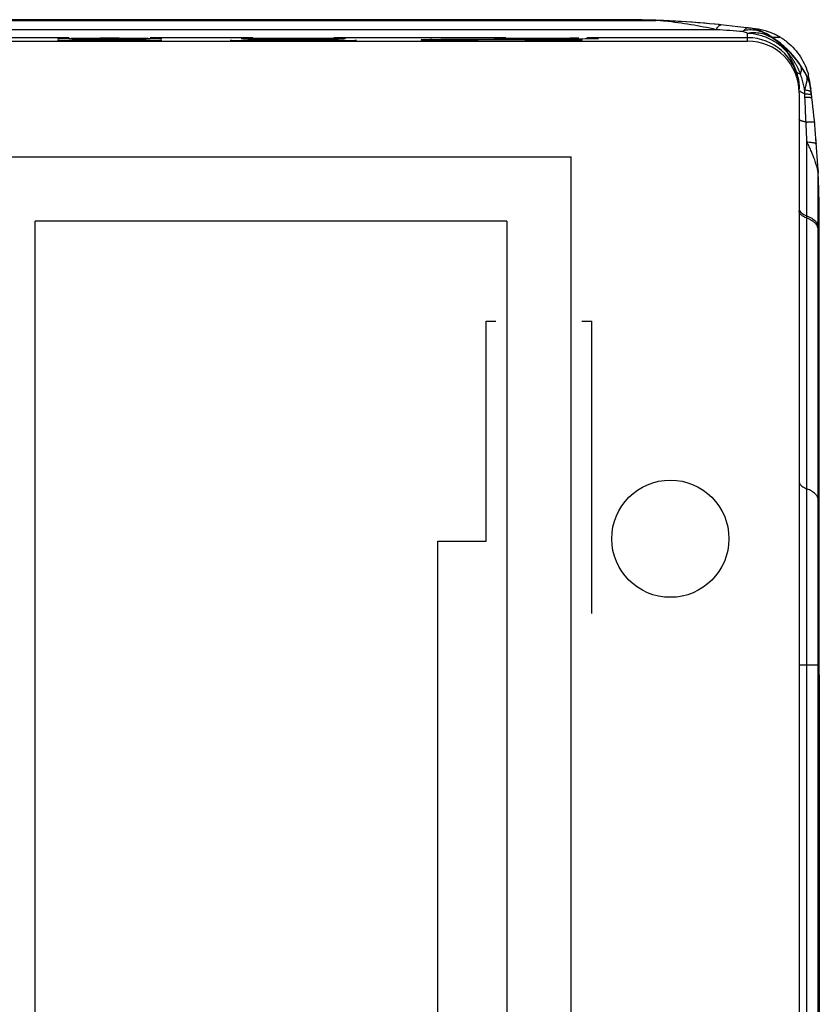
# Model space of a CAD drawing. Header units: millimetres. Extents: x 873 to 1322, y 26 to 485.
# Tile 6 of 6: x 1160 to 1322, y 287 to 485. Entities that reach past the tile are written whole.
import ezdxf

# ---------------------------------------------------------------- set-up
doc = ezdxf.new("R2010")
doc.units = ezdxf.units.MM
doc.header["$LTSCALE"] = 30.734
doc.layers.get('0').update_dxf_attribs({"linetype": 'CONTINUOUS'})

msp = doc.modelspace()

# ---------------------------------------------------------------- linework, layer by layer
at = {"color": 7, "linetype": 'Continuous'}
for p, q in [((1288.64, 485.31), (906.42, 485.31)), ((906.62, 485.32), (1288.58, 485.32)), ((1288.74, 485.31), (1288.64, 485.31)), ((1300.79, 483.43), (892.38, 483.43)), ((1307.08, 481.14), (1307.08, 482.7)), ((887.98, 481.14), (1307.08, 481.14)), ((1170.36, 481.82), (1152.7, 481.82)), ((1207.36, 481.82), (1186.7, 481.82)), ((1258.36, 481.82), (1223.7, 481.82)), ((1307.08, 481.82), (1274.7, 481.82)), ((1319.02, 474.03), (1318.99, 474.21)), ((1317.49, 470.73), (1317.49, 40.17)), ((1318.66, 469.81), (1318.63, 470.48)), ((1319.83, 471.45), (1319.81, 471.61)), ((1319.05, 51.06), (1319.05, 460.81)), ((923.54, 457.81), (1271.51, 457.81)), ((1271.51, 53.09), (1271.51, 457.81)), ((1321.29, 455.08), (1321.29, 455.15)), ((1321.3, 57.15), (1321.3, 454.77)), ((1163.51, 66.07), (1163.51, 444.83)), ((1258.54, 444.83), (1163.51, 444.83)), ((1258.54, 444.83), (1258.54, 66.07)), ((1254.38, 380.32), (1254.38, 424.67)), ((1254.38, 424.67), (1256.36, 424.67)), ((1273.69, 424.67), (1275.68, 424.67)), ((1275.68, 365.74), (1275.68, 424.67)), ((1244.68, 280.32), (1244.68, 380.32)), ((1244.68, 380.32), (1254.38, 380.32)), ((1321.3, 355.32), (1317.49, 355.32))]:
    msp.add_line(p, q, dxfattribs=at)
at = {"color": 6, "linetype": 'Continuous'}
for p, q in [((1280.47, 485.45), (1097.53, 485.45)), ((1280.83, 485.45), (1280.47, 485.45)), ((1281.53, 485.45), (1280.83, 485.45)), ((1285.14, 485.42), (1285.14, 485.32)), ((1285.14, 485.42), (1285.14, 485.37)), ((1285.75, 485.41), (1285.14, 485.42)), ((1285.75, 485.41), (1286.08, 485.4)), ((1286.08, 485.4), (1286.07, 485.32)), ((1288.96, 485.31), (1288.58, 485.33)), ((1288.96, 485.28), (1288.58, 485.29)), ((1307.47, 483.76), (1307.19, 483.79)), ((1307.46, 483.73), (1307.19, 483.77)), ((1312.01, 481.95), (1313.58, 481.95)), ((1319.78, 471.84), (1319.81, 471.61)), ((1321.29, 455.06), (1321.31, 454.75)), ((1321.29, 454.77), (1321.3, 454.53)), ((1321.31, 454.75), (1321.32, 454.52)), ((1321.53, 355.45), (1321.52, 446.9)), ((1321.3, 444.86), (1321.53, 444.86)), ((1321.51, 445.45), (1321.53, 445.45)), ((1321.53, 444.86), (1321.53, 444.86)), ((1321.53, 441.95), (1321.53, 441.95)), ((1321.53, 441.43), (1321.53, 441.43)), ((1321.3, 390.47), (1321.53, 390.47)), ((1321.3, 355.45), (1321.53, 355.45)), ((1321.51, 353.41), (1321.53, 355.45)), ((1321.53, 355.45), (1321.53, 355.45)), ((1321.5, 353.41), (1321.5, 353.41)), ((1321.51, 353.41), (1321.55, 158.52))]:
    msp.add_line(p, q, dxfattribs=at)
at = {"color": 7, "linetype": 'Continuous'}
msp.add_circle((1291.53, 380.82), 11.81, dxfattribs=at)
at = {"color": 6, "linetype": 'Continuous'}
for centre, radius, start, end in [((1281.51, 287.43), 198.02, 88.9507, 89.9957), ((1269.92, 485.53), 15.55, 359.387, 359.5548), ((1305.75, 484.74), 20.01, 178.0825, 178.2057), ((1281.53, 287.15), 198.3, 88.1583, 88.6874), ((1281.52, 286.79), 198.67, 87.9635, 88.1584), ((1281.49, 285.94), 199.51, 86.4841, 87.8537), ((1281.41, 284.69), 200.77, 84.3002, 86.4836), ((1281.42, 284.65), 200.81, 82.1039, 82.4558), ((1307.32, 471.59), 12.08, 76.7655, 81.9958), ((1307.23, 471.15), 12.52, 71.7098, 76.794), ((1307.2, 471.07), 12.61, 66.5717, 71.7025), ((1307.07, 470.76), 12.94, 66.1252, 66.5761), ((1306.23, 469.42), 14.53, 57.8595, 59.63), ((1307.74, 471.85), 11.67, 53.8982, 57.7384), ((1307.13, 471), 12.72, 51.1998, 53.9746), ((1307.48, 471.22), 12.27, 13.873, 14.6064), ((1307.65, 471.26), 12.1, 8.6978, 13.8833), ((1307.85, 471.29), 11.9, 7.8733, 8.6849), ((1120.71, 445.41), 200.82, 7.5623, 7.873), ((1120.18, 445.34), 201.35, 7.249, 7.4496), ((1120, 445.32), 201.53, 7.1177, 7.249), ((1119.86, 445.3), 201.67, 6.945, 7.1177), ((1120.38, 445.34), 201.15, 4.2892, 4.6032), ((1120.51, 445.34), 201.02, 2.2938, 2.6167), ((1122.19, 445.41), 199.34, 0.4301, 2.2952)]:
    msp.add_arc(centre, radius, start, end, dxfattribs=at)
at = {"color": 7, "linetype": 'Continuous'}
for centre, radius, start, end in [((1281.4, 284.36), 201.09, 82.5522, 87.8456), ((1281.4, 398.85), 86.77, 83.9973, 84.8688), ((1281.07, 396.27), 89.37, 77.251, 83.9614), ((1281.57, 173.39), 310.64, 85.4509, 86.4519), ((1301.84, 470.92), 12.89, 66.0489, 70.2085), ((1305.97, 474.33), 9.55, 61.2842, 82.6423), ((1306.21, 474.15), 9.69, 80.6577, 82.553), ((1306.21, 474.14), 9.7, 73.4739, 80.6579), ((1306.21, 474.15), 9.69, 67.352, 73.4644), ((1306.21, 474.14), 9.7, 59.7574, 67.3491), ((1300.86, 465.43), 19.81, 55.2226, 60.6918), ((1300.73, 464.75), 20.57, 56.742, 59.7533), ((1174.39, 856.31), 374.7, 269.3712, 269.5787), ((1174.39, 855.94), 374.7, 269.3712, 269.5787), ((1178.53, 1537.67), 1056.07, 269.62618, 270.37052), ((1178.53, 1537.3), 1056.07, 269.62618, 270.37052), ((1182.67, 850.08), 368.47, 270.4182, 270.725), ((1182.67, 849.71), 368.47, 270.4182, 270.725), ((1209.82, 868.7), 387.47, 269.3267, 269.511), ((1209.77, 709.05), 227.43, 269.2255, 269.3727), ((1211.39, 856.31), 374.7, 269.3712, 269.5787), ((1215.53, 1537.67), 1056.07, 269.62618, 270.37052), ((1219.67, 850.08), 368.47, 270.4182, 270.725), ((1221.28, 254.33), 227.43, 89.2255, 89.3727), ((1220.82, 908.38), 427.16, 270.4902, 270.665), ((1260.77, 709.05), 227.43, 269.2255, 269.3727), ((1262.39, 856.31), 374.7, 269.3712, 269.5787), ((1266.59, 1551.85), 1070.25, 269.62792, 270.22765), ((1269.08, 120.98), 360.77, 89.3627, 89.651), ((1268.43, 1151.18), 669.58, 270.29068, 270.42192), ((1270.67, 850.08), 368.47, 270.4182, 270.725), ((1307.08, 471.51), 10.31, 89.5125, 89.9999), ((1307.08, 470.73), 10.41, 0, 90), ((1307.08, 471.41), 10.41, 7.9617, 89.5196), ((1300.74, 464.77), 20.55, 55.0765, 56.7418), ((1300.73, 464.76), 20.56, 53.4129, 55.0765), ((1300.75, 464.78), 20.54, 51.7483, 53.4132), ((1300.75, 464.78), 20.53, 48.367, 51.7459), ((1300.74, 464.77), 20.55, 28.736, 48.37), ((1302.91, 468.8), 15.88, 17.0512, 21.1164), ((1300.97, 464.71), 20.32, 27.2999, 34.0064), ((1300.75, 464.77), 20.54, 27.9423, 28.7438), ((1307.09, 471.4), 10.4, 0.0078, 7.9769), ((1303.8, 469.06), 14.96, 12.8839, 17.0816), ((1300.77, 464.78), 20.51, 27.372, 27.9423), ((1311.97, 470.58), 7.9, 17.2087, 27.3709), ((1311.99, 470.42), 7.91, 7.5039, 27.1705), ((1311.96, 470.58), 7.92, 10.7351, 17.2104), ((1304.66, 469.26), 14.08, 8.4799, 12.8536), ((1302.02, 470), 16.62, 1.6766, 4.6242), ((1311.95, 470.58), 7.92, 7.4964, 10.7345), ((1120.27, 445.35), 201.25, 6.9446, 7.4499), ((487.33, 429.28), 832.31, 2.44641, 2.79113), ((1119.46, 445.27), 202.07, 2.8038, 6.9411), ((935.77, 447.14), 383.52, 2.043, 2.6413), ((1313.43, 454.77), 7.87, 359.9929, 2.2679)]:
    msp.add_arc(centre, radius, start, end, dxfattribs=at)
for points, knots in [([(1288.96, 485.31), (1288.93, 485.31), (1288.87, 485.32), (1288.77, 485.32), (1288.68, 485.32), (1288.61, 485.32), (1288.58, 485.32)], [0, 0, 0, 0, 0.250002, 0.499996, 0.750004, 1, 1, 1, 1]), ([(1288.59, 485.32), (1288.59, 485.32), (1288.59, 485.32), (1288.58, 485.32), (1288.58, 485.32)], [0, 0, 0, 0, 0.314747, 1, 1, 1, 1]), ([(1288.64, 485.31), (1288.63, 485.32), (1288.62, 485.32), (1288.6, 485.32), (1288.59, 485.32)], [0, 0, 0, 0, 0.302332, 1, 1, 1, 1]), ([(1289.16, 485.27), (1289.12, 485.27), (1288.98, 485.29), (1288.84, 485.3), (1288.74, 485.31)], [0, 0, 0, 0, 0.283002, 1, 1, 1, 1]), ([(1300.79, 483.43), (1300.87, 483.58), (1300.99, 483.8), (1301.16, 484.04), (1301.29, 484.19), (1301.41, 484.3), (1301.53, 484.37), (1301.65, 484.42), (1301.73, 484.42), (1301.77, 484.42)], [0, 0, 0, 0, 0.349006, 0.496275, 0.625814, 0.738532, 0.836145, 0.921674, 1, 1, 1, 1]), ([(1306.21, 483.05), (1306.21, 483.07), (1306.22, 483.11), (1306.24, 483.16), (1306.28, 483.21), (1306.32, 483.24), (1306.34, 483.26)], [0, 0, 0, 0, 0.220582, 0.453065, 0.709593, 1, 1, 1, 1]), ([(1306.64, 483.57), (1306.59, 483.53), (1306.48, 483.42), (1306.39, 483.31), (1306.34, 483.25)], [0, 0, 0, 0, 0.468302, 1, 1, 1, 1]), ([(1307.82, 483.38), (1307.7, 483.38), (1307.2, 483.38), (1306.71, 483.32), (1306.34, 483.25)], [0, 0, 0, 0, 0.246519, 1, 1, 1, 1]), ([(1307.19, 483.79), (1307.15, 483.8), (1307.06, 483.8), (1306.92, 483.76), (1306.78, 483.68), (1306.69, 483.61), (1306.64, 483.57)], [0, 0, 0, 0, 0.212167, 0.442268, 0.701783, 1, 1, 1, 1]), ([(1312.16, 481.7), (1311.8, 481.93), (1311.02, 482.33), (1309.76, 482.71), (1308.42, 482.84), (1307.52, 482.77), (1307.08, 482.7)], [0, 0, 0, 0, 0.242108, 0.49037, 0.743704, 1, 1, 1, 1]), ([(1315.21, 478.78), (1314.96, 479.06), (1314.44, 479.61), (1313.56, 480.35), (1312.61, 481.01), (1311.24, 481.75), (1309.4, 482.42), (1307.85, 482.66), (1307.08, 482.7)], [0, 0, 0, 0, 0.121639, 0.245435, 0.370487, 0.496381, 0.748709, 1, 1, 1, 1]), ([(1310.55, 482.7), (1310.14, 482.92), (1309.24, 483.25), (1308.3, 483.37), (1307.82, 483.38)], [0, 0, 0, 0, 0.494909, 1, 1, 1, 1]), ([(1311.09, 482.52), (1311.05, 482.54), (1310.96, 482.57), (1310.83, 482.61), (1310.69, 482.65), (1310.6, 482.68), (1310.55, 482.7)], [0, 0, 0, 0, 0.248692, 0.493556, 0.739961, 1, 1, 1, 1]), ([(1168.03, 481.69), (1168.03, 481.69), (1168.03, 481.69), (1168.04, 481.69), (1168.05, 481.69), (1168.06, 481.68), (1168.08, 481.68), (1168.12, 481.68), (1168.18, 481.68), (1168.26, 481.67), (1168.36, 481.67), (1168.48, 481.67), (1168.61, 481.66), (1168.76, 481.66), (1169, 481.65), (1169.34, 481.65), (1169.79, 481.64), (1170.11, 481.64), (1170.28, 481.64)], [0, 0, 0, 0, 0.001323, 0.004489, 0.009637, 0.016786, 0.025938, 0.037092, 0.06539, 0.10164, 0.145798, 0.19782, 0.257636, 0.325115, 0.400116, 0.572118, 0.772511, 1, 1, 1, 1]), ([(1168.03, 481.32), (1168.03, 481.32), (1168.03, 481.31), (1168.04, 481.31), (1168.05, 481.31), (1168.06, 481.31), (1168.08, 481.31), (1168.12, 481.3), (1168.18, 481.3), (1168.26, 481.3), (1168.36, 481.29), (1168.48, 481.29), (1168.61, 481.29), (1168.76, 481.28), (1169, 481.28), (1169.34, 481.27), (1169.79, 481.27), (1170.11, 481.26), (1170.28, 481.26)], [0, 0, 0, 0, 0.001323, 0.004489, 0.009637, 0.016786, 0.025938, 0.037092, 0.06539, 0.10164, 0.145798, 0.19782, 0.257636, 0.325115, 0.400116, 0.572118, 0.772511, 1, 1, 1, 1]), ([(1170.36, 481.32), (1170.36, 481.32), (1170.36, 481.32), (1170.37, 481.32), (1170.38, 481.32), (1170.4, 481.32), (1170.42, 481.33), (1170.45, 481.33), (1170.48, 481.33), (1170.53, 481.33), (1170.61, 481.33), (1170.71, 481.34), (1170.84, 481.34), (1170.98, 481.34), (1171.15, 481.35), (1171.33, 481.35), (1171.52, 481.35), (1171.82, 481.36), (1172.23, 481.36), (1172.77, 481.37), (1173.36, 481.37), (1174, 481.38), (1174.69, 481.38), (1175.41, 481.38), (1176.16, 481.39), (1177.2, 481.39), (1178.53, 481.39), (1179.85, 481.39), (1180.89, 481.39), (1181.64, 481.38), (1182.36, 481.38), (1183.05, 481.38), (1183.69, 481.37), (1184.28, 481.37), (1184.82, 481.36), (1185.23, 481.36), (1185.53, 481.35), (1185.72, 481.35), (1185.9, 481.35), (1186.07, 481.34), (1186.21, 481.34), (1186.34, 481.34), (1186.44, 481.33), (1186.52, 481.33), (1186.57, 481.33), (1186.61, 481.33), (1186.63, 481.33), (1186.65, 481.32), (1186.67, 481.32), (1186.68, 481.32), (1186.69, 481.32), (1186.7, 481.32), (1186.7, 481.32)], [0, 0, 0, 0, 0.000185, 0.000652, 0.001415, 0.002476, 0.003834, 0.00549, 0.007442, 0.009689, 0.015064, 0.021606, 0.029305, 0.038144, 0.048094, 0.059129, 0.071222, 0.084345, 0.11357, 0.14652, 0.182863, 0.222261, 0.264341, 0.308685, 0.354869, 0.402458, 0.499983, 0.597509, 0.645098, 0.691284, 0.73563, 0.777713, 0.817113, 0.853461, 0.886416, 0.915644, 0.928769, 0.940864, 0.951901, 0.961853, 0.970692, 0.978393, 0.984935, 0.99031, 0.992557, 0.994509, 0.996165, 0.997524, 0.998585, 0.999348, 0.999815, 1, 1, 1, 1]), ([(1170.76, 481.71), (1170.93, 481.72), (1171.31, 481.73), (1172.3, 481.74), (1173.89, 481.75), (1176.08, 481.76), (1178.52, 481.77), (1180.96, 481.76), (1183.16, 481.75), (1184.74, 481.74), (1185.73, 481.73), (1186.12, 481.72), (1186.28, 481.71)], [0, 0, 0, 0, 0.031736, 0.074912, 0.191195, 0.337544, 0.499726, 0.661945, 0.808408, 0.92487, 0.968152, 1, 1, 1, 1]), ([(1187.33, 481.64), (1187.46, 481.64), (1187.7, 481.65), (1188.04, 481.65), (1188.3, 481.66), (1188.47, 481.66), (1188.59, 481.67), (1188.69, 481.67), (1188.78, 481.67), (1188.85, 481.68), (1188.91, 481.68), (1188.95, 481.68), (1188.98, 481.68), (1189, 481.69), (1189.01, 481.69), (1189.02, 481.69), (1189.02, 481.69), (1189.03, 481.69), (1189.03, 481.69)], [0, 0, 0, 0, 0.229087, 0.430108, 0.602092, 0.676891, 0.744067, 0.803511, 0.855171, 0.899007, 0.934981, 0.963058, 0.974125, 0.983208, 0.990308, 0.99543, 0.998602, 1, 1, 1, 1]), ([(1187.33, 481.27), (1187.46, 481.27), (1187.7, 481.27), (1188.04, 481.28), (1188.3, 481.28), (1188.47, 481.29), (1188.59, 481.29), (1188.69, 481.29), (1188.78, 481.3), (1188.85, 481.3), (1188.91, 481.3), (1188.95, 481.31), (1188.98, 481.31), (1189, 481.31), (1189.01, 481.31), (1189.02, 481.31), (1189.02, 481.31), (1189.03, 481.32), (1189.03, 481.32)], [0, 0, 0, 0, 0.229087, 0.430108, 0.602092, 0.676891, 0.744067, 0.803511, 0.855171, 0.899007, 0.934981, 0.963058, 0.974125, 0.983208, 0.990308, 0.99543, 0.998602, 1, 1, 1, 1]), ([(1202.78, 481.32), (1202.78, 481.32), (1202.78, 481.31), (1202.79, 481.31), (1202.8, 481.31), (1202.82, 481.31), (1202.84, 481.31), (1202.88, 481.3), (1202.94, 481.3), (1203.03, 481.29), (1203.14, 481.29), (1203.27, 481.29), (1203.42, 481.28), (1203.59, 481.28), (1203.78, 481.27), (1203.98, 481.27), (1204.29, 481.26), (1204.72, 481.26), (1205.08, 481.25), (1205.27, 481.25)], [0, 0, 0, 0, 0.001345, 0.004508, 0.00964, 0.016764, 0.025884, 0.037, 0.065206, 0.10135, 0.145397, 0.197307, 0.257004, 0.324369, 0.399279, 0.48161, 0.57124, 0.771892, 1, 1, 1, 1]), ([(1205.03, 481.69), (1205.03, 481.69), (1205.03, 481.69), (1205.03, 481.69), (1205.04, 481.69), (1205.05, 481.69), (1205.07, 481.68), (1205.1, 481.68), (1205.14, 481.68), (1205.2, 481.68), (1205.27, 481.67), (1205.36, 481.67), (1205.42, 481.67), (1205.45, 481.67)], [0, 0, 0, 0, 0.00548, 0.017886, 0.037906, 0.06565, 0.101143, 0.144387, 0.254086, 0.394639, 0.565907, 0.767745, 1, 1, 1, 1]), ([(1205.36, 481.32), (1205.36, 481.32), (1205.36, 481.32), (1205.36, 481.32), (1205.37, 481.32), (1205.39, 481.32), (1205.41, 481.33), (1205.43, 481.33), (1205.47, 481.33), (1205.51, 481.33), (1205.57, 481.34), (1205.67, 481.34), (1205.8, 481.34), (1205.96, 481.35), (1206.14, 481.35), (1206.34, 481.36), (1206.56, 481.36), (1206.81, 481.36), (1207.18, 481.37), (1207.69, 481.37), (1208.36, 481.38), (1209.09, 481.39), (1209.89, 481.39), (1210.75, 481.4), (1211.65, 481.4), (1212.58, 481.4), (1213.88, 481.41), (1215.53, 481.41), (1217.17, 481.41), (1218.47, 481.4), (1219.4, 481.4), (1220.3, 481.4), (1221.16, 481.39), (1221.96, 481.39), (1222.69, 481.38), (1223.36, 481.37), (1223.87, 481.37), (1224.24, 481.36), (1224.49, 481.36), (1224.71, 481.36), (1224.91, 481.35), (1225.09, 481.35), (1225.25, 481.34), (1225.38, 481.34), (1225.48, 481.34), (1225.54, 481.33), (1225.58, 481.33), (1225.62, 481.33), (1225.64, 481.33), (1225.67, 481.32), (1225.68, 481.32), (1225.69, 481.32), (1225.69, 481.32), (1225.7, 481.32), (1225.7, 481.32)], [0, 0, 0, 0, 0.000065, 0.000191, 0.000657, 0.001419, 0.002479, 0.003836, 0.005491, 0.007442, 0.009688, 0.015063, 0.021607, 0.029309, 0.038146, 0.048092, 0.059122, 0.071213, 0.08434, 0.11357, 0.146512, 0.182857, 0.222263, 0.264338, 0.308683, 0.354875, 0.402462, 0.499986, 0.59751, 0.645097, 0.691291, 0.735637, 0.777715, 0.817124, 0.853471, 0.886418, 0.915652, 0.928779, 0.940872, 0.951904, 0.961851, 0.970689, 0.978391, 0.984936, 0.990312, 0.992558, 0.994509, 0.996164, 0.997521, 0.998581, 0.999343, 0.999809, 0.999935, 1, 1, 1, 1]), ([(1205.45, 481.67), (1205.63, 481.66), (1206.04, 481.65), (1206.46, 481.65), (1206.7, 481.64)], [0, 0, 0, 0, 0.422105, 1, 1, 1, 1]), ([(1206.52, 481.24), (1207.89, 481.23), (1210.88, 481.21), (1215.49, 481.2), (1220.1, 481.21), (1223.1, 481.23), (1224.48, 481.24)], [0, 0, 0, 0, 0.229144, 0.499363, 0.769911, 1, 1, 1, 1]), ([(1207.36, 481.69), (1207.36, 481.69), (1207.36, 481.7), (1207.37, 481.7), (1207.38, 481.7), (1207.4, 481.7), (1207.42, 481.7), (1207.45, 481.7), (1207.48, 481.71), (1207.53, 481.71), (1207.61, 481.71), (1207.71, 481.71), (1207.84, 481.72), (1207.98, 481.72), (1208.15, 481.72), (1208.33, 481.73), (1208.52, 481.73), (1208.82, 481.73), (1209.23, 481.74), (1209.77, 481.74), (1210.36, 481.75), (1211, 481.75), (1211.69, 481.76), (1212.41, 481.76), (1213.16, 481.76), (1214.2, 481.76), (1215.53, 481.76), (1216.85, 481.76), (1217.89, 481.76), (1218.64, 481.76), (1219.36, 481.76), (1220.05, 481.75), (1220.69, 481.75), (1221.28, 481.74), (1221.82, 481.74), (1222.23, 481.73), (1222.53, 481.73), (1222.72, 481.73), (1222.9, 481.72), (1223.07, 481.72), (1223.21, 481.72), (1223.34, 481.71), (1223.44, 481.71), (1223.52, 481.71), (1223.57, 481.71), (1223.61, 481.7), (1223.63, 481.7), (1223.65, 481.7), (1223.67, 481.7), (1223.68, 481.7), (1223.69, 481.7), (1223.7, 481.69), (1223.7, 481.69)], [0, 0, 0, 0, 0.000185, 0.000652, 0.001415, 0.002476, 0.003834, 0.00549, 0.007442, 0.009689, 0.015064, 0.021606, 0.029305, 0.038144, 0.048094, 0.059129, 0.071222, 0.084345, 0.11357, 0.14652, 0.182863, 0.222261, 0.264341, 0.308685, 0.354869, 0.402458, 0.499983, 0.597509, 0.645098, 0.691284, 0.73563, 0.777713, 0.817113, 0.853461, 0.886416, 0.915644, 0.928769, 0.940864, 0.951901, 0.961853, 0.970692, 0.978393, 0.984935, 0.99031, 0.992557, 0.994509, 0.996165, 0.997524, 0.998585, 0.999348, 0.999815, 1, 1, 1, 1]), ([(1224.33, 481.64), (1224.61, 481.65), (1225.08, 481.65), (1225.55, 481.66), (1225.74, 481.67)], [0, 0, 0, 0, 0.59959, 1, 1, 1, 1]), ([(1225.6, 481.72), (1225.42, 481.72), (1225.01, 481.73), (1224.59, 481.74), (1224.35, 481.74)], [0, 0, 0, 0, 0.422105, 1, 1, 1, 1]), ([(1225.74, 481.67), (1225.76, 481.67), (1225.8, 481.67), (1225.86, 481.68), (1225.91, 481.68), (1225.95, 481.68), (1225.98, 481.68), (1226, 481.69), (1226.01, 481.69), (1226.02, 481.69), (1226.02, 481.69), (1226.03, 481.69), (1226.03, 481.69)], [0, 0, 0, 0, 0.232146, 0.43381, 0.604872, 0.74522, 0.854755, 0.933417, 0.961187, 0.981302, 0.993935, 1, 1, 1, 1]), ([(1225.78, 481.25), (1225.97, 481.25), (1226.33, 481.26), (1226.76, 481.26), (1227.07, 481.27), (1227.28, 481.27), (1227.46, 481.28), (1227.63, 481.28), (1227.78, 481.29), (1227.91, 481.29), (1228.02, 481.29), (1228.11, 481.3), (1228.17, 481.3), (1228.21, 481.31), (1228.23, 481.31), (1228.25, 481.31), (1228.26, 481.31), (1228.27, 481.31), (1228.28, 481.32), (1228.28, 481.32)], [0, 0, 0, 0, 0.228117, 0.42877, 0.5184, 0.600733, 0.675644, 0.74301, 0.802707, 0.854614, 0.898659, 0.934802, 0.963006, 0.974121, 0.983241, 0.990363, 0.995495, 0.998656, 1, 1, 1, 1]), ([(1243.46, 481.43), (1243.3, 481.43), (1242.98, 481.42), (1242.54, 481.42), (1242.21, 481.41), (1241.98, 481.4), (1241.84, 481.4), (1241.71, 481.39), (1241.6, 481.39), (1241.5, 481.38), (1241.42, 481.38), (1241.37, 481.38), (1241.33, 481.37), (1241.31, 481.37), (1241.3, 481.37), (1241.29, 481.37), (1241.28, 481.36), (1241.28, 481.36), (1241.28, 481.36)], [0, 0, 0, 0, 0.22988, 0.431177, 0.603081, 0.677758, 0.744784, 0.804071, 0.855577, 0.899268, 0.935113, 0.963084, 0.97411, 0.983161, 0.99024, 0.995354, 0.998541, 1, 1, 1, 1]), ([(1241.28, 481.36), (1241.28, 481.36), (1241.28, 481.36), (1241.29, 481.36), (1241.3, 481.35), (1241.31, 481.35), (1241.33, 481.35), (1241.36, 481.35), (1241.42, 481.34), (1241.49, 481.34), (1241.59, 481.33), (1241.7, 481.33), (1241.82, 481.32), (1241.96, 481.32), (1242.19, 481.31), (1242.5, 481.31), (1242.93, 481.3), (1243.24, 481.29), (1243.4, 481.29)], [0, 0, 0, 0, 0.001473, 0.004665, 0.009781, 0.016857, 0.025903, 0.036922, 0.064873, 0.100694, 0.14436, 0.195841, 0.255107, 0.322114, 0.396775, 0.568665, 0.77, 1, 1, 1, 1]), ([(1257.53, 481.49), (1256.6, 481.49), (1255.22, 481.48), (1253.4, 481.48), (1252.09, 481.48), (1250.83, 481.47), (1249.63, 481.46), (1248.51, 481.46), (1247.48, 481.45), (1246.55, 481.44), (1245.83, 481.43), (1245.31, 481.43), (1244.97, 481.42), (1244.65, 481.41), (1244.37, 481.41), (1244.12, 481.4), (1243.9, 481.4), (1243.71, 481.39), (1243.58, 481.39), (1243.49, 481.38), (1243.43, 481.38), (1243.39, 481.38), (1243.35, 481.37), (1243.32, 481.37), (1243.3, 481.37), (1243.28, 481.36), (1243.28, 481.36), (1243.28, 481.36), (1243.28, 481.36)], [0, 0, 0, 0, 0.194991, 0.290248, 0.382638, 0.471315, 0.555453, 0.634261, 0.706974, 0.77286, 0.831313, 0.857572, 0.881759, 0.903819, 0.923706, 0.941374, 0.956778, 0.969874, 0.980627, 0.985121, 0.989022, 0.992331, 0.995045, 0.997164, 0.998687, 0.999618, 0.999869, 1, 1, 1, 1]), ([(1243.4, 481.29), (1244.26, 481.28), (1246.24, 481.26), (1249.54, 481.24), (1253.39, 481.22), (1256.12, 481.22), (1257.53, 481.22)], [0, 0, 0, 0, 0.182583, 0.421562, 0.700452, 1, 1, 1, 1]), ([(1256.03, 481.69), (1256.03, 481.69), (1256.03, 481.69), (1256.03, 481.69), (1256.04, 481.69), (1256.05, 481.69), (1256.07, 481.68), (1256.1, 481.68), (1256.14, 481.68), (1256.2, 481.68), (1256.27, 481.67), (1256.36, 481.67), (1256.46, 481.67), (1256.57, 481.66), (1256.74, 481.66), (1256.99, 481.65), (1257.33, 481.65), (1257.57, 481.64), (1257.7, 481.64)], [0, 0, 0, 0, 0.001404, 0.004579, 0.009702, 0.016801, 0.025883, 0.036948, 0.065018, 0.100983, 0.144807, 0.196454, 0.255884, 0.323046, 0.397834, 0.569809, 0.770851, 1, 1, 1, 1]), ([(1271.78, 481.36), (1271.78, 481.36), (1271.77, 481.36), (1271.77, 481.36), (1271.76, 481.37), (1271.73, 481.37), (1271.7, 481.37), (1271.67, 481.38), (1271.62, 481.38), (1271.56, 481.38), (1271.47, 481.39), (1271.34, 481.39), (1271.15, 481.4), (1270.93, 481.4), (1270.68, 481.41), (1270.4, 481.41), (1270.08, 481.42), (1269.74, 481.43), (1269.22, 481.43), (1268.51, 481.44), (1267.57, 481.45), (1266.54, 481.46), (1265.42, 481.46), (1264.22, 481.47), (1262.96, 481.48), (1261.65, 481.48), (1259.83, 481.48), (1258.45, 481.49), (1257.53, 481.49)], [0, 0, 0, 0, 0.000131, 0.000382, 0.001313, 0.002836, 0.004955, 0.007669, 0.010978, 0.01488, 0.019373, 0.030126, 0.043222, 0.058627, 0.076295, 0.096181, 0.118241, 0.142428, 0.168688, 0.22714, 0.293026, 0.365739, 0.444547, 0.528685, 0.617362, 0.709752, 0.805009, 1, 1, 1, 1]), ([(1257.53, 481.22), (1258.93, 481.22), (1261.63, 481.22), (1265.46, 481.24), (1268.74, 481.26), (1270.73, 481.28), (1271.59, 481.29)], [0, 0, 0, 0, 0.298708, 0.577114, 0.816294, 1, 1, 1, 1]), ([(1258.36, 481.69), (1258.36, 481.69), (1258.36, 481.69), (1258.36, 481.7), (1258.37, 481.7), (1258.38, 481.7), (1258.4, 481.7), (1258.44, 481.7), (1258.48, 481.71), (1258.53, 481.71), (1258.59, 481.71), (1258.66, 481.71), (1258.74, 481.71), (1258.87, 481.72), (1259.05, 481.72), (1259.29, 481.73), (1259.56, 481.73), (1259.87, 481.73), (1260.21, 481.74), (1260.58, 481.74), (1261.12, 481.75), (1261.86, 481.75), (1262.81, 481.76), (1263.84, 481.76), (1264.91, 481.76), (1266.01, 481.76), (1267.12, 481.76), (1268.22, 481.76), (1269.61, 481.76), (1270.62, 481.75), (1271.28, 481.75)], [0, 0, 0, 0, 0.000133, 0.000428, 0.000903, 0.001561, 0.003427, 0.006026, 0.009354, 0.01341, 0.018188, 0.023686, 0.029899, 0.036822, 0.052763, 0.071416, 0.092689, 0.116487, 0.142714, 0.17124, 0.201921, 0.269171, 0.34324, 0.42271, 0.506115, 0.591881, 0.678397, 0.76405, 0.847226, 1, 1, 1, 1]), ([(1270.84, 481.61), (1270.92, 481.61), (1271.25, 481.61), (1271.58, 481.61), (1271.82, 481.61)], [0, 0, 0, 0, 0.255019, 1, 1, 1, 1]), ([(1271.59, 481.29), (1271.75, 481.29), (1272.07, 481.3), (1272.51, 481.31), (1272.84, 481.31), (1273.07, 481.32), (1273.21, 481.32), (1273.34, 481.33), (1273.46, 481.33), (1273.55, 481.34), (1273.63, 481.34), (1273.68, 481.35), (1273.72, 481.35), (1273.74, 481.35), (1273.75, 481.35), (1273.77, 481.36), (1273.77, 481.36), (1273.78, 481.36), (1273.78, 481.36)], [0, 0, 0, 0, 0.22988, 0.431177, 0.603081, 0.677758, 0.744784, 0.804071, 0.855577, 0.899268, 0.935113, 0.963084, 0.97411, 0.983161, 0.99024, 0.995354, 0.998541, 1, 1, 1, 1]), ([(1273.78, 481.36), (1273.78, 481.36), (1273.77, 481.36), (1273.77, 481.37), (1273.75, 481.37), (1273.74, 481.37), (1273.72, 481.37), (1273.69, 481.38), (1273.63, 481.38), (1273.56, 481.38), (1273.47, 481.39), (1273.36, 481.39), (1273.23, 481.4), (1273.09, 481.4), (1272.87, 481.41), (1272.55, 481.42), (1272.12, 481.42), (1271.81, 481.43), (1271.65, 481.43)], [0, 0, 0, 0, 0.001473, 0.004665, 0.009781, 0.016857, 0.025903, 0.036922, 0.064873, 0.100694, 0.14436, 0.195841, 0.255107, 0.322114, 0.396774, 0.568665, 0.77, 1, 1, 1, 1]), ([(1275.33, 481.64), (1275.46, 481.64), (1275.7, 481.65), (1276.04, 481.65), (1276.3, 481.66), (1276.47, 481.66), (1276.59, 481.67), (1276.69, 481.67), (1276.78, 481.67), (1276.85, 481.68), (1276.91, 481.68), (1276.95, 481.68), (1276.98, 481.68), (1277, 481.69), (1277.01, 481.69), (1277.02, 481.69), (1277.02, 481.69), (1277.03, 481.69), (1277.03, 481.69)], [0, 0, 0, 0, 0.229087, 0.430108, 0.602092, 0.676891, 0.744067, 0.803511, 0.855171, 0.899007, 0.934981, 0.963058, 0.974125, 0.983208, 0.990308, 0.99543, 0.998602, 1, 1, 1, 1]), ([(1313.93, 480.35), (1313.77, 480.48), (1313.46, 480.73), (1312.87, 481.18), (1312.44, 481.5), (1312.16, 481.7)], [0, 0, 0, 0, 0.270387, 0.540236, 1, 1, 1, 1]), ([(1315.21, 478.78), (1315.12, 478.93), (1314.94, 479.22), (1314.54, 479.76), (1314.18, 480.13), (1313.93, 480.35)], [0, 0, 0, 0, 0.252631, 0.503625, 1, 1, 1, 1]), ([(1313.93, 480.35), (1314.28, 480.06), (1314.8, 479.61), (1315.47, 478.95), (1316.49, 477.87), (1317.26, 476.89), (1317.81, 476.07)], [0, 0, 0, 0, 0.233769, 0.358603, 0.48617, 1, 1, 1, 1]), ([(1315.21, 478.78), (1315.28, 478.71), (1315.38, 478.59), (1315.5, 478.43), (1315.63, 478.27), (1315.79, 478.06), (1315.97, 477.8), (1316.14, 477.54), (1316.37, 477.2), (1316.64, 476.75), (1316.95, 476.21), (1317.33, 475.47), (1317.58, 474.9), (1317.73, 474.52)], [0, 0, 0, 0, 0.059521, 0.091055, 0.122625, 0.185771, 0.248709, 0.311394, 0.374023, 0.499355, 0.62474, 0.749975, 1, 1, 1, 1]), ([(1316.94, 474.94), (1316.83, 475.29), (1316.64, 475.81), (1316.36, 476.48), (1316.07, 477.12), (1315.68, 477.89), (1315.36, 478.49), (1315.21, 478.78)], [0, 0, 0, 0, 0.260792, 0.389933, 0.517855, 0.766501, 1, 1, 1, 1]), ([(1316.94, 474.94), (1316.99, 474.77), (1317.19, 474.08), (1317.33, 473.38), (1317.4, 472.85)], [0, 0, 0, 0, 0.252222, 1, 1, 1, 1]), ([(1317.73, 474.52), (1317.63, 474.54), (1317.46, 474.58), (1317.22, 474.67), (1317.05, 474.79), (1316.96, 474.89), (1316.94, 474.94)], [0, 0, 0, 0, 0.31724, 0.584594, 0.80799, 1, 1, 1, 1]), ([(1317.73, 474.52), (1317.79, 474.67), (1317.9, 474.96), (1317.97, 475.38), (1317.96, 475.7), (1317.89, 475.93), (1317.84, 476.03), (1317.81, 476.07)], [0, 0, 0, 0, 0.306714, 0.569439, 0.795662, 0.899526, 1, 1, 1, 1]), ([(1317.4, 472.85), (1317.41, 472.73), (1317.47, 472.26), (1317.49, 471.78), (1317.49, 471.43)], [0, 0, 0, 0, 0.251412, 1, 1, 1, 1]), ([(1318.58, 471.34), (1318.64, 471.49), (1318.75, 471.79), (1318.88, 472.23), (1318.98, 472.63), (1319.06, 473), (1319.1, 473.32), (1319.11, 473.56), (1319.1, 473.73), (1319.09, 473.84), (1319.06, 473.93), (1319.04, 474), (1319.02, 474.03)], [0, 0, 0, 0, 0.178033, 0.343203, 0.494146, 0.629467, 0.74771, 0.847458, 0.890041, 0.928386, 0.964327, 1, 1, 1, 1]), ([(1318.63, 470.48), (1318.51, 470.53), (1318.3, 470.61), (1318.02, 470.76), (1317.79, 470.92), (1317.67, 471.04), (1317.62, 471.1)], [0, 0, 0, 0, 0.306757, 0.576544, 0.807365, 1, 1, 1, 1]), ([(1318.58, 471.34), (1318.71, 471.32), (1318.95, 471.28), (1319.27, 471.2), (1319.53, 471.11), (1319.68, 471.03), (1319.74, 470.99)], [0, 0, 0, 0, 0.318762, 0.591828, 0.818621, 1, 1, 1, 1]), ([(1318.63, 470.48), (1318.76, 470.49), (1319, 470.48), (1319.33, 470.47), (1319.57, 470.45), (1319.72, 470.42), (1319.78, 470.41), (1319.81, 470.4)], [0, 0, 0, 0, 0.333618, 0.612975, 0.835368, 0.924897, 1, 1, 1, 1]), ([(1319.74, 470.99), (1319.77, 470.97), (1319.81, 470.94), (1319.87, 470.88), (1319.9, 470.82), (1319.92, 470.77), (1319.92, 470.75)], [0, 0, 0, 0, 0.295549, 0.554933, 0.785845, 1, 1, 1, 1]), ([(1318.66, 469.81), (1318.79, 469.82), (1319.05, 469.82), (1319.39, 469.82), (1319.66, 469.8), (1319.82, 469.78), (1319.88, 469.77)], [0, 0, 0, 0, 0.332767, 0.613349, 0.836944, 1, 1, 1, 1]), ([(1319.81, 470.4), (1319.84, 470.39), (1319.88, 470.38), (1319.93, 470.35), (1319.96, 470.33), (1319.98, 470.3), (1319.98, 470.29)], [0, 0, 0, 0, 0.354534, 0.630652, 0.838022, 1, 1, 1, 1]), ([(1319.88, 469.77), (1319.91, 469.77), (1319.95, 469.76), (1320.01, 469.74), (1320.05, 469.71), (1320.05, 469.69)], [0, 0, 0, 0, 0.379175, 0.665536, 1, 1, 1, 1]), ([(1318.89, 464.81), (1318.78, 464.83), (1318.58, 464.87), (1318.3, 464.94), (1318.06, 465.01), (1317.86, 465.09), (1317.7, 465.16), (1317.6, 465.23), (1317.54, 465.29), (1317.51, 465.33), (1317.49, 465.37), (1317.49, 465.4), (1317.49, 465.42)], [0, 0, 0, 0, 0.203629, 0.386521, 0.54679, 0.682759, 0.793533, 0.880403, 0.915879, 0.946876, 0.974433, 1, 1, 1, 1]), ([(1318.89, 464.81), (1319.01, 464.82), (1319.25, 464.83), (1319.59, 464.84), (1319.88, 464.85), (1320.12, 464.86), (1320.32, 464.86), (1320.44, 464.85), (1320.52, 464.84), (1320.55, 464.84), (1320.57, 464.83), (1320.58, 464.83), (1320.58, 464.82), (1320.58, 464.82)], [0, 0, 0, 0, 0.222451, 0.421081, 0.593327, 0.736634, 0.848888, 0.929675, 0.958325, 0.979246, 0.986887, 0.992744, 1, 1, 1, 1]), ([(1319.05, 460.81), (1319.19, 460.8), (1319.46, 460.79), (1319.84, 460.75), (1320.17, 460.71), (1320.44, 460.66), (1320.63, 460.61), (1320.76, 460.57), (1320.83, 460.54), (1320.89, 460.51), (1320.93, 460.47), (1320.96, 460.44), (1320.96, 460.41), (1320.97, 460.4)], [0, 0, 0, 0, 0.213526, 0.403234, 0.567498, 0.705155, 0.81581, 0.861051, 0.899711, 0.932096, 0.958768, 0.980776, 1, 1, 1, 1]), ([(1319.97, 458.86), (1319.9, 459.02), (1319.76, 459.35), (1319.53, 459.84), (1319.3, 460.32), (1319.13, 460.65), (1319.05, 460.81)], [0, 0, 0, 0, 0.246399, 0.495402, 0.746759, 1, 1, 1, 1]), ([(1320.81, 456.67), (1320.75, 456.84), (1320.49, 457.58), (1320.2, 458.31), (1319.97, 458.86)], [0, 0, 0, 0, 0.239071, 1, 1, 1, 1]), ([(1321.12, 455.64), (1321.1, 455.72), (1321.04, 455.93), (1320.93, 456.27), (1320.85, 456.53), (1320.81, 456.67)], [0, 0, 0, 0, 0.232108, 0.604591, 1, 1, 1, 1]), ([(1321.3, 454.77), (1321.3, 454.79), (1321.3, 454.82), (1321.29, 454.86), (1321.29, 454.9), (1321.28, 454.94), (1321.27, 454.99), (1321.26, 455.04), (1321.25, 455.12), (1321.22, 455.22), (1321.19, 455.35), (1321.16, 455.49), (1321.13, 455.59), (1321.12, 455.64)], [0, 0, 0, 0, 0.066315, 0.102201, 0.149791, 0.20021, 0.248281, 0.309095, 0.376865, 0.511964, 0.662038, 0.826591, 1, 1, 1, 1]), ([(1317.49, 447.33), (1317.49, 447.29), (1317.5, 447.2), (1317.54, 447.02), (1317.61, 446.9), (1317.67, 446.82)], [0, 0, 0, 0, 0.234945, 0.476686, 1, 1, 1, 1]), ([(1319.05, 445.44), (1318.93, 445.49), (1318.71, 445.59), (1318.4, 445.75), (1318.12, 445.92), (1317.9, 446.11), (1317.72, 446.3), (1317.59, 446.5), (1317.51, 446.7), (1317.49, 446.83), (1317.49, 446.9)], [0, 0, 0, 0, 0.169391, 0.326548, 0.470292, 0.59985, 0.715347, 0.818554, 0.912221, 1, 1, 1, 1]), ([(1317.67, 446.82), (1317.73, 446.73), (1317.9, 446.55), (1318.21, 446.31), (1318.6, 446.09), (1318.89, 445.96), (1319.05, 445.89)], [0, 0, 0, 0, 0.199296, 0.43129, 0.69845, 1, 1, 1, 1]), ([(1319.05, 445.89), (1319.22, 445.83), (1319.55, 445.68), (1320, 445.45), (1320.39, 445.2), (1320.71, 444.94), (1320.97, 444.67), (1321.16, 444.39), (1321.27, 444.1), (1321.3, 443.91), (1321.3, 443.81)], [0, 0, 0, 0, 0.171788, 0.329332, 0.472116, 0.600249, 0.71475, 0.817447, 0.911215, 1, 1, 1, 1]), ([(1321.04, 444.1), (1320.95, 444.23), (1320.77, 444.42), (1320.5, 444.65), (1320.17, 444.89), (1319.69, 445.16), (1319.27, 445.35), (1319.05, 445.44)], [0, 0, 0, 0, 0.201261, 0.314249, 0.435694, 0.702917, 1, 1, 1, 1]), ([(1321.3, 443.34), (1321.3, 443.4), (1321.29, 443.53), (1321.22, 443.79), (1321.12, 443.98), (1321.04, 444.1)], [0, 0, 0, 0, 0.233466, 0.475008, 1, 1, 1, 1]), ([(1317.49, 392.33), (1317.49, 392.24), (1317.52, 392.05), (1317.61, 391.88), (1317.67, 391.8)], [0, 0, 0, 0, 0.474148, 1, 1, 1, 1]), ([(1317.67, 391.8), (1317.73, 391.71), (1317.9, 391.52), (1318.22, 391.28), (1318.61, 391.06), (1318.9, 390.93), (1319.05, 390.87)], [0, 0, 0, 0, 0.201295, 0.435587, 0.702859, 1, 1, 1, 1]), ([(1321.3, 388.77), (1321.3, 388.86), (1321.27, 389.06), (1321.16, 389.35), (1320.97, 389.63), (1320.71, 389.91), (1320.39, 390.17), (1320, 390.42), (1319.55, 390.66), (1319.22, 390.8), (1319.05, 390.87)], [0, 0, 0, 0, 0.0889, 0.182814, 0.285642, 0.400221, 0.528361, 0.671072, 0.828456, 1, 1, 1, 1])]:
    msp.add_open_spline(points, degree=3, knots=knots, dxfattribs=at)
at = {"color": 6, "linetype": 'Continuous'}
for points in [[(1313.15, 482.19), (1312.87, 482.34), (1312.59, 482.48), (1312.31, 482.6)], [(1313.58, 481.95), (1313.44, 482.04), (1313.29, 482.11), (1313.15, 482.19)]]:
    msp.add_open_spline(points, degree=3, dxfattribs=at)
msp.add_open_spline([(1315.1, 480.91), (1316.13, 480.08), (1317.93, 478.06), (1319.02, 475.59), (1319.35, 474.31)], degree=3, knots=[0, 0, 0, 0, 0.499998, 1, 1, 1, 1], dxfattribs=at)

doc.saveas('drawing.dxf')
